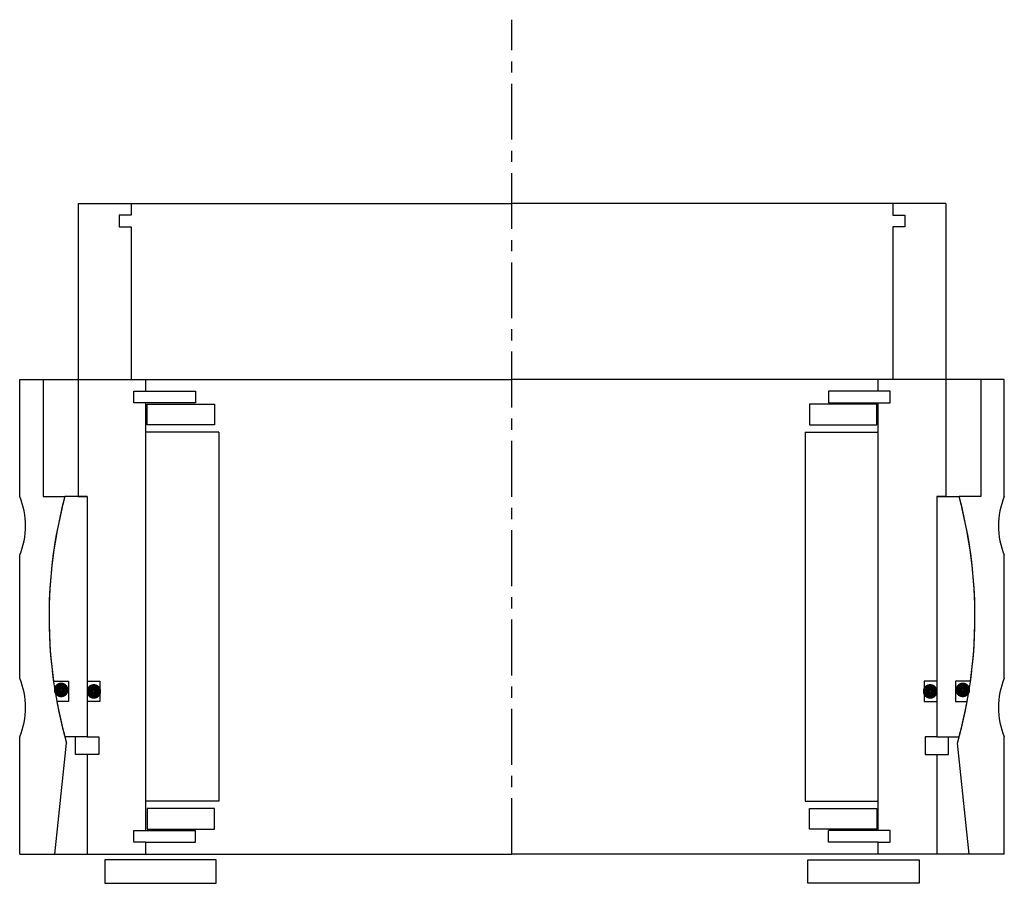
# Model space of a CAD drawing. Header units: millimetres. Extents: x -84 to 84, y -5 to 142.
import ezdxf

# ---------------------------------------------------------------- set-up
doc = ezdxf.new("R2010")
doc.units = ezdxf.units.MM
doc.header["$LTSCALE"] = 0.3
doc.header["$MEASUREMENT"] = 0
doc.linetypes.add('CENTER', pattern=[50.8, 31.75, -6.35, 6.35, -6.35])
doc.layers.get('0').update_dxf_attribs({"linetype": 'CONTINUOUS'})
doc.layers.add('Center', color=1, linetype='CENTER')

# ---------------------------------------------------------------- blocks, each defined once
blk = doc.blocks.new('house4S110')
for p, q in [((-84, 20.5), (-84, 40.5)), ((-84, 40.5), (-80, 40.5)), ((-80, 40.5), (0, 40.5)), ((-80, 40.5), (-80, 20.5)), ((80, 40.5), (0, 40.5)), ((84, 40.5), (80, 40.5)), ((80, 40.5), (80, 20.5)), ((84, 20.5), (84, 40.5)), ((-80, 20.5), (-76.29, 20.5)), ((80, 20.5), (76.29, 20.5)), ((-84, -10.5), (-84, 10.5)), ((84, -10.5), (84, 10.5)), ((-84, -40.5), (-84, -20.5)), ((-78, -40.5), (-76, -21.57)), ((78, -40.5), (76, -21.57)), ((84, -40.5), (84, -20.5)), ((-84, -40.5), (-78, -40.5)), ((-78, -40.5), (0, -40.5)), ((78, -40.5), (0, -40.5)), ((84, -40.5), (78, -40.5))]:
    blk.add_line(p, q)
for centre, radius, start, end in [((-96, 15.5), 13, 337.3801, 22.6199), ((0, 0), 79, 164.96, 195.8465), ((0, 0), 79, 344.1535, 15.04), ((96, 15.5), 13, 157.3801, 202.6199), ((-96, -15.5), 13, 337.3801, 22.6199), ((96, -15.5), 13, 157.3801, 202.6199)]:
    blk.add_arc(centre, radius, start, end)
blk = doc.blocks.new('innerhouse-4S100')
for p, q in [((-74, 70.5), (-74, 20.5)), ((-74, 70.5), (-65, 70.5)), ((-65, 70.5), (0, 70.5)), ((-65, 70.5), (-65, 68.5)), ((65, 70.5), (0, 70.5)), ((74, 70.5), (65, 70.5)), ((65, 70.5), (65, 68.5)), ((74, 70.5), (74, 20.5)), ((-65, 68.5), (-67, 68.5)), ((-67, 68.5), (-67, 66.5)), ((65, 68.5), (67, 68.5)), ((67, 68.5), (67, 66.5)), ((-67, 66.5), (-65, 66.5)), ((-65, 66.5), (-65, 40.5)), ((67, 66.5), (65, 66.5)), ((65, 66.5), (65, 40.5)), ((-65, 40.5), (-62.5, 40.5)), ((-62.5, 38.5), (-62.5, 40.5)), ((62.5, 38.5), (62.5, 40.5)), ((65, 40.5), (62.5, 40.5)), ((-64.5, 36.5), (-64.5, 38.5)), ((-64.5, 38.5), (-62.5, 38.5)), ((-62.5, 38.5), (-54, 38.5)), ((-54, 38.5), (-54, 36.5)), ((62.5, 38.5), (54, 38.5)), ((54, 38.5), (54, 36.5)), ((64.5, 38.5), (62.5, 38.5)), ((64.5, 36.5), (64.5, 38.5)), ((-54, 36.5), (-64.5, 36.5)), ((-62.5, -36.5), (-62.5, 36.5)), ((-62.25, 36.25), (-50.75, 36.25)), ((-62.25, 32.75), (-62.25, 36.25)), ((-50.75, 36.25), (-50.75, 32.75)), ((62.25, 36.25), (50.75, 36.25)), ((50.75, 36.25), (50.75, 32.75)), ((54, 36.5), (64.5, 36.5)), ((62.25, 32.75), (62.25, 36.25)), ((62.5, -36.5), (62.5, 36.5)), ((-50.75, 32.75), (-62.25, 32.75)), ((50.75, 32.75), (62.25, 32.75)), ((-50, 31.5), (-62.5, 31.5)), ((-50, 31.5), (-50, -31.5)), ((50, 31.5), (50, -31.5)), ((50, 31.5), (62.5, 31.5)), ((-72.5, 20.5), (-76.29, 20.5)), ((-74, 20.5), (-72.5, 20.5)), ((-72.5, 20.5), (-72.5, -20.5)), ((-72.5, 20.5), (-72.5, -11)), ((72.5, 20.5), (72.5, -11)), ((72.5, 20.5), (72.5, -20.5)), ((72.5, 20.5), (76.29, 20.5)), ((74, 20.5), (72.5, 20.5)), ((-78.23, -11), (-75.65, -11)), ((-75.65, -11), (-75.65, -14.5)), ((-72.5, -11), (-70.3, -11)), ((-70.3, -11), (-70.3, -14.5)), ((72.5, -11), (70.3, -11)), ((70.3, -11), (70.3, -14.5)), ((75.65, -11), (75.65, -14.5)), ((78.23, -11), (75.65, -11)), ((-75.65, -14.5), (-77.66, -14.5)), ((-72.5, -14.5), (-72.5, -20.5)), ((-70.3, -14.5), (-72.5, -14.5)), ((70.3, -14.5), (72.5, -14.5)), ((72.5, -14.5), (72.5, -20.5)), ((75.65, -14.5), (77.66, -14.5)), ((-72.5, -20.5), (-76.29, -20.5)), ((-74.5, -23.5), (-74.5, -20.5)), ((-72.5, -20.5), (-70.5, -20.5)), ((-70.5, -20.5), (-70.5, -23.5)), ((72.5, -20.5), (70.5, -20.5)), ((70.5, -20.5), (70.5, -23.5)), ((72.5, -20.5), (76.29, -20.5)), ((74.5, -23.5), (74.5, -20.5)), ((-72.5, -23.5), (-74.5, -23.5)), ((-72.5, -23.5), (-72.5, -40.5)), ((-70.5, -23.5), (-72.5, -23.5)), ((70.5, -23.5), (72.5, -23.5)), ((72.5, -23.5), (72.5, -40.5)), ((72.5, -23.5), (74.5, -23.5)), ((-50, -31.5), (-62.5, -31.5)), ((50, -31.5), (62.5, -31.5)), ((-50.75, -32.75), (-62.25, -32.75)), ((-62.25, -32.75), (-62.25, -36.25)), ((-50.75, -36.25), (-50.75, -32.75)), ((50.75, -32.75), (62.25, -32.75)), ((50.75, -36.25), (50.75, -32.75)), ((62.25, -32.75), (62.25, -36.25)), ((-64.5, -36.5), (-54, -36.5)), ((-64.5, -38.5), (-64.5, -36.5)), ((-62.25, -36.25), (-50.75, -36.25)), ((-54, -38.5), (-54, -36.5)), ((62.25, -36.25), (50.75, -36.25)), ((64.5, -36.5), (54, -36.5)), ((54, -38.5), (54, -36.5)), ((64.5, -38.5), (64.5, -36.5)), ((-62.5, -38.5), (-64.5, -38.5)), ((-62.5, -38.5), (-54, -38.5)), ((-62.5, -40.5), (-62.5, -38.5)), ((62.5, -38.5), (54, -38.5)), ((62.5, -40.5), (62.5, -38.5)), ((62.5, -38.5), (64.5, -38.5)), ((-72.5, -40.5), (-62.5, -40.5)), ((-50.5, -41.5), (-69.5, -41.5)), ((-69.5, -41.5), (-69.5, -45.5)), ((-62.5, -40.5), (0, -40.5)), ((-50.5, -45.5), (-50.5, -41.5)), ((62.5, -40.5), (0, -40.5)), ((50.5, -41.5), (69.5, -41.5)), ((50.5, -45.5), (50.5, -41.5)), ((72.5, -40.5), (62.5, -40.5)), ((69.5, -41.5), (69.5, -45.5)), ((-69.5, -45.5), (-50.5, -45.5)), ((69.5, -45.5), (50.5, -45.5))]:
    blk.add_line(p, q)
at = {"const_width": 1.2}
for points in [[(-76.27, -12.5, -1), (-77.57, -12.5, -1)], [(-70.7, -12.75, -1), (-72, -12.75, -1)], [(70.7, -12.75, 1), (72, -12.75, 1)], [(76.27, -12.5, 1), (77.57, -12.5, 1)]]:
    blk.add_lwpolyline(points, format="xyb", close=True, dxfattribs=at)
for start, end in [(164.96, 188.0039), (351.9961, 15.04), (190.5763, 195.04), (344.96, 349.4237)]:
    blk.add_arc((0, 0), 79, start, end)
at = {"layer": 'Center'}
blk.add_line((0, -40.5), (0, 101.87), dxfattribs=at)

msp = doc.modelspace()

# ---------------------------------------------------------------- block references
for name in ['innerhouse-4S100', 'house4S110']:
    msp.add_blockref(name, (0, 40.5))

doc.saveas('drawing.dxf')
